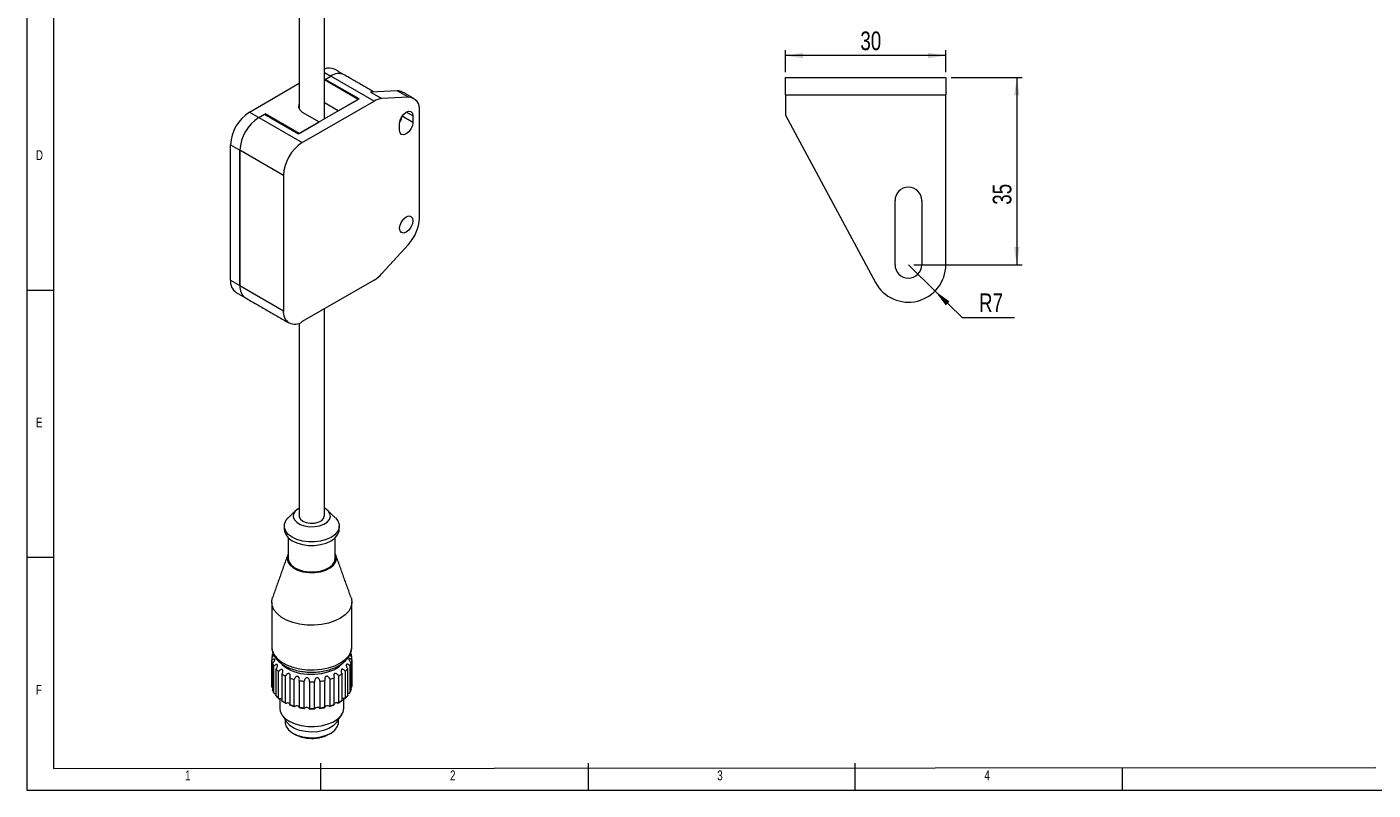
# Paper-space layout 'Sheet1' of a CAD drawing. Header units: millimetres. Extents: x 5 to 415, y 5 to 292.
# Tile 1 of 9: x 5 to 257, y 5 to 148. Entities that reach past the tile are written whole.
import ezdxf

# ---------------------------------------------------------------- set-up
doc = ezdxf.new("R2010")
doc.units = ezdxf.units.MM
doc.styles.add('SLDTEXTSTYLE0', font='TXT', dxfattribs={"width": 0.75})
doc.dimstyles.new('SLDDIMSTYLE6', dxfattribs={"dimtxt": 3.5, "dimasz": 3.302, "dimexe": 0, "dimexo": 0.0625, "dimgap": 0.875, "dimtad": 1, "dimtoh": 1, "dimrnd": 1e-09, "dimzin": 12, "dimdsep": 46, "dimtxsty": 'SLDTEXTSTYLE0', "dimsah": 1, "dimcen": 0.09, "dimadec": 0, "dimazin": 0, "dimtfac": 1, "dimtofl": 0, "dimtmove": 0, "dimatfit": 3, "dimfxl": 0, "dimtolj": 1, "dimtzin": 12, "dimarcsym": 0})
doc.dimstyles.new('SLDDIMSTYLE7', dxfattribs={"dimtxt": 3.5, "dimasz": 3.302, "dimexe": 0, "dimexo": 0.0625, "dimgap": 0.875, "dimtad": 0, "dimtih": 1, "dimtoh": 1, "dimrnd": 1e-09, "dimzin": 12, "dimdsep": 46, "dimtxsty": 'SLDTEXTSTYLE0', "dimsah": 1, "dimcen": 0.09, "dimadec": 0, "dimazin": 0, "dimtfac": 1, "dimtofl": 0, "dimtmove": 0, "dimatfit": 3, "dimfxl": 0, "dimtolj": 1, "dimtzin": 12, "dimarcsym": 0})

# ---------------------------------------------------------------- blocks, each defined once
blk = doc.blocks.new('*D33')
at = {"color": 7, "linetype": 'Continuous', "lineweight": 0}
for p, q in [((177.95, 138.24), (191.24, 138.24)), ((190.24, 138.24), (190.24, 103.24)), ((170.95, 103.24), (191.24, 103.24))]:
    blk.add_line(p, q, dxfattribs=at)
for points in [[(190.24, 138.24), (189.73, 134.94), (190.75, 134.94)], [(190.24, 103.24), (190.75, 106.54), (189.73, 106.54)]]:
    blk.add_solid(points, dxfattribs=at)
at = {"color": 7, "linetype": 'Continuous', "lineweight": 0, "insert": (185.73, 114.46), "char_height": 3.5, "attachment_point": 1, "rotation": 90, "style": 'SLDTEXTSTYLE0'}
blk.add_mtext('35', dxfattribs=at)
blk = doc.blocks.new('*D34')
at = {"color": 7, "linetype": 'Continuous', "lineweight": 0}
for p, q in [((169.95, 103.24), (174.94, 98.33)), ((174.94, 98.33), (179.99, 93.37)), ((179.99, 93.37), (189.83, 93.37))]:
    blk.add_line(p, q, dxfattribs=at)
blk.add_solid([(174.94, 98.33), (176.94, 95.65), (177.65, 96.38)], dxfattribs=at)
at = {"color": 7, "linetype": 'Continuous', "lineweight": 0, "char_height": 3.5, "attachment_point": 1, "style": 'SLDTEXTSTYLE0'}
for s, insert in [('R', (183.16, 97.88)), ('7', (185.7, 97.88))]:
    blk.add_mtext(s, dxfattribs=dict(at, insert=insert))
blk = doc.blocks.new('*D35')
at = {"color": 7, "linetype": 'Continuous', "lineweight": 0}
for p, q in [((146.95, 139.24), (146.95, 143.36)), ((176.95, 142.36), (146.95, 142.36)), ((176.95, 139.24), (176.95, 143.36))]:
    blk.add_line(p, q, dxfattribs=at)
for points in [[(146.95, 142.36), (150.25, 141.85), (150.25, 142.87)], [(176.95, 142.36), (173.65, 142.87), (173.65, 141.85)]]:
    blk.add_solid(points, dxfattribs=at)
at = {"color": 7, "linetype": 'Continuous', "lineweight": 0, "insert": (160.96, 146.87), "char_height": 3.5, "attachment_point": 1, "style": 'SLDTEXTSTYLE0'}
blk.add_mtext('30', dxfattribs=at)

psp = doc.layouts.new('Sheet1')

# ---------------------------------------------------------------- linework, layer by layer
at = {"color": 7, "linetype": 'Continuous', "lineweight": 0}
for p, q in [((5, 292), (5, 5)), ((10, 287), (10, 9.036)), ((5, 98.5), (10, 98.5)), ((10, 48.5), (5, 48.5)), ((10, 9.036), (257.428, 9.214)), ((60, 5), (60, 10)), ((110, 10), (110, 5)), ((160, 5), (160, 10)), ((210, 5), (210, 9.18)), ((5, 5), (415, 5))]:
    psp.add_line(p, q, dxfattribs=at)
at = {"color": 7, "linetype": 'Continuous', "lineweight": 15}
for p, q in [((60.655, 139.215), (61.841, 138.53)), ((46.638, 131.795), (55.955, 137.174)), ((60.655, 137.846), (61.841, 138.53)), ((67.002, 134.162), (60.655, 137.827)), ((60.78, 137.918), (61.841, 138.53)), ((67.144, 134.244), (60.78, 137.918)), ((60.78, 137.918), (60.78, 137.755)), ((69.972, 133.836), (61.841, 138.53)), ((146.952, 135.042), (146.952, 138.242)), ((146.952, 138.242), (176.952, 138.242)), ((176.952, 138.242), (176.952, 135.042)), ((67.144, 134.244), (55.83, 127.713)), ((56.537, 126.08), (69.972, 133.836)), ((63.255, 131.999), (67.002, 134.162)), ((74.274, 135.777), (69.324, 135.54)), ((69.324, 135.54), (71.445, 134.315)), ((76.395, 134.553), (71.445, 134.315)), ((76.395, 134.553), (74.274, 135.777)), ((146.952, 135.042), (146.952, 131.242)), ((146.952, 135.042), (176.952, 135.042)), ((176.952, 103.242), (176.952, 135.042)), ((46.638, 131.795), (48.406, 130.774)), ((48.406, 130.774), (49.608, 131.468)), ((48.406, 130.774), (49.466, 131.387)), ((49.466, 131.387), (55.83, 127.713)), ((55.972, 127.794), (49.608, 131.468)), ((49.608, 131.468), (49.608, 131.305)), ((56.537, 131.795), (59.719, 129.958)), ((63.255, 131.999), (60.655, 133.5)), ((77.22, 129.854), (75.2, 131.02)), ((77.22, 131.079), (75.983, 131.794)), ((77.22, 131.079), (77.22, 129.854)), ((78.458, 111.959), (78.458, 132.032)), ((146.952, 131.242), (163.786, 99.928)), ((48.406, 130.774), (56.537, 126.08)), ((55.972, 127.794), (59.719, 129.958)), ((74.745, 128.426), (74.745, 129.651)), ((43.102, 125.671), (44.87, 124.651)), ((43.102, 100.358), (43.102, 125.671)), ((44.87, 99.338), (44.87, 124.651)), ((53.002, 119.956), (44.87, 124.651)), ((44.87, 124.651), (44.87, 99.338)), ((53.002, 119.956), (53.002, 94.643)), ((167.452, 103.242), (167.452, 115.242)), ((172.452, 115.242), (172.452, 103.242)), ((71.445, 101.579), (76.395, 107.057)), ((43.102, 100.358), (44.87, 99.338)), ((44.87, 99.338), (53.002, 94.643)), ((69.972, 100.358), (56.537, 92.602)), ((50.807, 31.89), (50.805, 31.794)), ((50.941, 29.947), (50.941, 30.409)), ((65.649, 30.469), (65.649, 30.017)), ((65.803, 31.689), (65.805, 31.794)), ((50.824, 24.3), (50.824, 29.281)), ((50.961, 28.71), (50.961, 23.729)), ((51.217, 23.193), (51.217, 28.174)), ((65.427, 28.231), (65.427, 23.25)), ((65.669, 23.788), (65.669, 28.769)), ((65.793, 29.341), (65.793, 24.361)), ((51.606, 27.642), (51.606, 22.661)), ((52.093, 22.182), (52.093, 27.163)), ((52.707, 26.708), (52.707, 21.727)), ((53.392, 21.337), (53.392, 26.318)), ((54.19, 25.97), (54.19, 20.989)), ((55.027, 20.714), (55.027, 25.695)), ((55.953, 25.478), (55.953, 20.497)), ((56.884, 20.357), (56.884, 25.338)), ((57.876, 25.267), (57.876, 20.286)), ((58.839, 20.29), (58.839, 25.27)), ((59.829, 25.35), (59.829, 20.369)), ((60.757, 20.516), (60.757, 25.497)), ((61.677, 25.722), (61.677, 20.741)), ((62.508, 21.022), (62.508, 26.003)), ((63.296, 26.357), (63.296, 21.377)), ((63.972, 21.772), (63.972, 26.753)), ((64.575, 27.213), (64.575, 22.232)), ((65.051, 22.716), (65.051, 27.697))]:
    psp.add_line(p, q, dxfattribs=at)
at = {"color": 7, "linetype": 'Continuous', "lineweight": 15, "flags": 128}
for points in [[(55.955, 133.308), (55.89, 133.189), (55.815, 132.689), (56.039, 132.205), (56.537, 131.795)], [(74.745, 129.651), (74.839, 130.252), (75.108, 130.87), (75.509, 131.412), (75.983, 131.794), (76.456, 131.958), (76.858, 131.88), (77.126, 131.572), (77.22, 131.079)], [(77.22, 129.854), (77.126, 129.253), (76.858, 128.635), (76.456, 128.093), (75.983, 127.711), (75.509, 127.547), (75.108, 127.625), (74.839, 127.933), (74.745, 128.426)], [(75.08, 130.822), (75.005, 130.478), (74.764, 129.908)], [(75.983, 112.197), (76.456, 112.361), (76.858, 112.283), (77.126, 111.975), (77.22, 111.482), (77.126, 110.881), (76.858, 110.263), (76.456, 109.721), (75.983, 109.339), (75.509, 109.174), (75.108, 109.252), (74.839, 109.561), (74.745, 110.054), (74.839, 110.655), (75.108, 111.273), (75.509, 111.815), (75.983, 112.197)], [(57.668, 51.421), (56.547, 51.577), (55.514, 51.873), (54.621, 52.294), (53.913, 52.819), (53.424, 53.422), (53.181, 54.073), (53.195, 54.739), (53.464, 55.386), (53.886, 55.898)], [(55.955, 57.73), (55.733, 57.601), (55.196, 57.151), (54.89, 56.633), (54.837, 56.087), (55.042, 55.553), (55.488, 55.07), (56.144, 54.675), (56.96, 54.397), (57.875, 54.256)], [(55.955, 56.249), (55.973, 56.081), (56.194, 55.653), (56.643, 55.29), (57.273, 55.03), (58.015, 54.903)], [(62.724, 55.898), (63.186, 55.32), (63.429, 54.669), (63.416, 54.004), (63.146, 53.356), (62.633, 52.76), (61.904, 52.244), (60.994, 51.835), (59.949, 51.554), (58.822, 51.413), (57.668, 51.421)], [(57.875, 54.256), (58.822, 54.263), (59.731, 54.417), (60.535, 54.707), (61.172, 55.112), (61.598, 55.601), (61.779, 56.138), (61.702, 56.683), (61.373, 57.196), (60.817, 57.639), (60.655, 57.73)], [(58.015, 54.903), (58.788, 54.921), (59.508, 55.084), (60.098, 55.373), (60.494, 55.756), (60.653, 56.193), (60.655, 56.249)], [(53.155, 53.718), (53.181, 53.42), (53.424, 52.769), (53.913, 52.166), (54.621, 51.64), (55.514, 51.219), (56.547, 50.923), (57.668, 50.768)], [(57.668, 50.768), (58.822, 50.76), (59.949, 50.9), (60.994, 51.182), (61.904, 51.591), (62.633, 52.107), (63.146, 52.703), (63.416, 53.35), (63.455, 53.718)], [(53.905, 49.165), (53.811, 48.977), (53.673, 48.337), (53.804, 47.697), (54.196, 47.093), (54.828, 46.562), (55.662, 46.133), (56.649, 45.831), (57.732, 45.675)], [(53.905, 48.329), (54.03, 47.729), (54.403, 47.155), (55.003, 46.65), (55.794, 46.243), (56.732, 45.957), (57.761, 45.808)], [(57.732, 45.675), (58.849, 45.673), (59.934, 45.825), (60.925, 46.123), (61.763, 46.549), (62.4, 47.079), (62.8, 47.681), (62.938, 48.321), (62.806, 48.961), (62.705, 49.165)], [(57.761, 45.808), (58.822, 45.806), (59.853, 45.951), (60.793, 46.234), (61.589, 46.639), (62.195, 47.141), (62.574, 47.713), (62.705, 48.321), (62.705, 48.329)], [(57.378, 35.867), (56.026, 36.038), (54.752, 36.35), (53.599, 36.792), (52.606, 37.349), (51.807, 38.001), (51.23, 38.727), (50.893, 39.502), (50.809, 40.3), (50.961, 41.041)], [(65.649, 41.041), (65.717, 40.824), (65.801, 40.027), (65.63, 39.234), (65.21, 38.473), (64.554, 37.769), (63.686, 37.147), (62.634, 36.628), (61.435, 36.229), (60.129, 35.964), (58.761, 35.842), (57.378, 35.867)], [(50.805, 31.794), (50.893, 31.133), (51.23, 30.358), (51.807, 29.632), (52.606, 28.979), (53.599, 28.423), (54.752, 27.981), (56.026, 27.669), (57.378, 27.497)], [(57.378, 27.497), (58.761, 27.472), (60.129, 27.594), (61.435, 27.859), (62.634, 28.258), (63.686, 28.778), (64.554, 29.4), (65.21, 30.103), (65.63, 30.865), (65.801, 31.657), (65.803, 31.689)], [(57.502, 26.682), (58.816, 26.665), (60.11, 26.801), (61.33, 27.085), (62.427, 27.504), (63.354, 28.042), (64.075, 28.678), (64.103, 28.71)], [(51.417, 23.049), (51.556, 23.034), (51.606, 23.022)], [(65.051, 23.08), (65.088, 23.088), (65.226, 23.104)], [(52.305, 20.332), (52.413, 19.677), (52.778, 18.984), (53.384, 18.35), (54.205, 17.803), (55.206, 17.366), (56.342, 17.059), (57.563, 16.895), (58.818, 16.881), (60.049, 17.018), (61.205, 17.299), (62.233, 17.714), (63.091, 18.242), (63.738, 18.862), (64.149, 19.547), (64.304, 20.265), (64.305, 20.332)], [(53.305, 17.668), (53.311, 17.522), (53.504, 16.861), (53.956, 16.243), (54.642, 15.703), (55.526, 15.268), (56.559, 14.963), (57.687, 14.803)], [(62.969, 17.689), (62.881, 17.566), (62.293, 16.988), (61.49, 16.504), (60.515, 16.14), (59.421, 15.916), (58.267, 15.843), (57.115, 15.926), (56.027, 16.16), (55.062, 16.532), (54.272, 17.023), (53.699, 17.606), (53.641, 17.689)], [(57.687, 14.803), (58.848, 14.798), (59.98, 14.948), (61.021, 15.244), (61.916, 15.671), (62.616, 16.206), (63.084, 16.819), (63.294, 17.478), (63.305, 17.668)]]:
    psp.add_lwpolyline(points, dxfattribs=at)
at = {"color": 7, "linetype": 'Continuous', "lineweight": 15}
for centre, radius, start, end in [((61.578, 137.725), 2.299, 64.37107, 113.66697), ((63.305, 136.486), 2.515, 65.69288, 125.61758), ((63.305, 136.486), 2.515, 65.69288, 125.61758), ((71.707, 131.007), 3.319, 94.52038, 121.51405), ((74.401, 133.949), 1.832, 60.59679, 93.97838), ((76.35, 132.412), 2.141, 349.78376, 88.79237), ((50.778, 125.322), 7.684, 122.60548, 177.39452), ((52.546, 124.301), 7.684, 122.60548, 177.39452), ((52.546, 124.301), 7.684, 122.60548, 177.39452), ((60.678, 119.607), 7.684, 122.60548, 177.39452), ((169.952, 115.242), 2.5, 0, 180), ((70.698, 112.338), 7.769, 317.16596, 357.19874), ((66.791, 105.693), 6.211, 300.8077, 318.53173), ((169.952, 103.242), 7, 208.26215, 0), ((169.952, 103.242), 2.5, 180, 0), ((45.552, 100.088), 2.465, 173.70115, 234.98667), ((47.32, 99.067), 2.465, 173.70115, 234.98667), ((47.32, 99.067), 2.465, 173.70115, 234.98667), ((55.157, 94.294), 2.184, 170.78596, 309.20329), ((53.311, 29.589), 2.506, 174.32608, 187.05953), ((53.83, 29.749), 3.051, 199.92449, 211.09056), ((57.674, 34.362), 7.682, 229.45636, 268.71224), ((62.831, 29.726), 2.995, 330.06239, 341.36634), ((63.299, 29.589), 2.506, 354.32608, 7.05953), ((55.101, 30.707), 4.649, 221.24787, 229.6783), ((56.578, 32.71), 7.142, 237.18241, 243.51328), ((57.705, 35.275), 9.947, 249.30554, 254.38111), ((58.226, 37.429), 12.165, 259.22943, 263.66728), ((58.305, 38.24), 12.981, 268.10592, 272.35587), ((58.398, 37.342), 12.077, 276.80526, 281.26479), ((58.951, 35.139), 9.804, 286.14839, 291.27329), ((60.106, 32.582), 6.994, 297.13496, 303.55482), ((61.587, 30.629), 4.538, 311.17696, 319.74424), ((53.316, 24.609), 2.511, 180.00693, 187.05384), ((53.83, 24.768), 3.051, 199.92449, 211.09056), ((61.587, 25.648), 4.538, 311.17696, 319.74424), ((62.831, 24.745), 2.995, 330.06239, 341.36634), ((63.299, 24.608), 2.506, 354.32521, 359.99683), ((55.101, 25.727), 4.649, 221.24787, 229.6783), ((52.39, 21.305), 0.77, 65.7, 98.36841), ((56.578, 27.729), 7.142, 237.18241, 243.51328), ((53.782, 20.573), 0.713, 55.09016, 108.97824), ((57.705, 30.294), 9.947, 249.30554, 254.38111), ((55.477, 20.073), 0.662, 44.02333, 120.04508), ((58.226, 32.448), 12.165, 259.22943, 263.66728), ((57.369, 19.777), 0.669, 43.67248, 128.10193), ((58.305, 33.259), 12.981, 268.10592, 272.35587), ((59.346, 19.787), 0.667, 52.25785, 136.90193), ((58.398, 32.361), 12.077, 276.80526, 281.26479), ((61.234, 20.061), 0.69, 62.17355, 133.75804), ((58.951, 30.158), 9.804, 286.14839, 291.27329), ((62.916, 20.575), 0.745, 72.70915, 123.22245), ((60.106, 27.601), 6.994, 297.13496, 303.55482), ((64.283, 21.354), 0.769, 82.0996, 113.832), ((58.067, 20.832), 6.159, 241.43877, 267.0384), ((58.374, 21.326), 6.674, 264.62192, 297.80671)]:
    psp.add_arc(centre, radius, start, end, dxfattribs=at)
for points in [[(55.955, 196.084), (55.955, 132.323)], [(60.655, 130.498), (60.655, 196.084)], [(64.34, 138.778), (62.573, 139.798)], [(69.902, 135.567), (64.34, 138.778)], [(77.422, 134.321), (75.301, 135.546)], [(44.138, 98.069), (45.906, 97.049)], [(45.906, 97.049), (54.037, 92.354)], [(60.655, 56.249), (60.655, 94.979)], [(55.955, 92.321), (55.955, 56.249)], [(55.32, 57.281), (53.886, 55.898)], [(62.724, 55.898), (61.29, 57.281)], [(53.155, 54.371), (53.155, 53.718)], [(63.455, 53.718), (63.455, 54.371)], [(53.905, 52.173), (53.905, 48.329)], [(62.705, 48.329), (62.705, 52.173)], [(53.769, 48.871), (50.961, 41.041)], [(65.649, 41.041), (62.841, 48.871)], [(50.805, 40.163), (50.805, 31.794)], [(65.805, 31.794), (65.805, 40.163)], [(50.805, 29.589), (50.805, 24.608)], [(65.805, 24.608), (65.805, 29.589)], [(65.669, 23.788), (65.661, 23.747)], [(52.305, 22.07), (52.305, 20.332)], [(64.305, 20.332), (64.305, 22.122)], [(52.708, 19.084), (53.641, 17.689)], [(53.305, 18.191), (53.305, 17.668)], [(62.969, 17.689), (63.902, 19.084)], [(63.305, 17.668), (63.305, 18.191)], [(54.769, 15.627), (55.123, 15.423)], [(61.488, 15.423), (61.841, 15.627)]]:
    psp.add_open_spline(points, degree=1, dxfattribs=at)
for points, knots in [([(50.828, 31.915), (50.819, 31.851), (50.771, 31.505), (50.914, 30.873), (51.249, 30.075), (51.802, 29.34), (52.541, 28.677), (53.463, 28.103), (54.541, 27.636), (55.735, 27.295), (56.72, 27.132), (57.291, 27.084), (57.43, 27.073)], [0, 0, 0, 0, 0.025254, 0.135591, 0.2451593, 0.3572011, 0.4737068, 0.5941178, 0.7164166, 0.838781, 0.9607587, 1, 1, 1, 1]), ([(50.817, 29.837), (50.822, 29.84), (50.9, 29.901), (51.034, 30.023), (51.168, 30.168), (51.214, 30.235), (51.217, 30.24)], [0, 0, 0, 0, 0.0314984, 0.5675257, 0.9670452, 1, 1, 1, 1]), ([(51.099, 30.511), (51.09, 30.506), (51.042, 30.484), (50.986, 30.442), (50.941, 30.409)], [0, 0, 0, 0, 0.2006816, 1, 1, 1, 1]), ([(57.43, 27.073), (57.66, 27.06), (58.324, 27.024), (59.43, 27.071), (60.707, 27.258), (61.917, 27.583), (63.025, 28.039), (63.999, 28.623), (64.804, 29.325), (65.372, 30.102), (65.722, 30.893), (65.765, 31.415), (65.786, 31.662)], [0, 0, 0, 0, 0.0572236, 0.1647928, 0.2726432, 0.3809295, 0.4899552, 0.5999349, 0.7106653, 0.8203539, 0.9150754, 1, 1, 1, 1]), ([(65.41, 30.263), (65.41, 30.263), (65.457, 30.198), (65.589, 30.061), (65.716, 29.955), (65.786, 29.897)], [0, 0, 0, 0, 0.0046167, 0.4552724, 1, 1, 1, 1]), ([(50.961, 28.71), (50.972, 28.72), (51.055, 28.798), (51.183, 28.947), (51.306, 29.147), (51.364, 29.294), (51.381, 29.399), (51.368, 29.473), (51.321, 29.518), (51.237, 29.527), (51.094, 29.48), (50.947, 29.386), (50.849, 29.302), (50.824, 29.281)], [0, 0, 0, 0, 0.0248758, 0.190069, 0.3116606, 0.3980899, 0.459737, 0.5255576, 0.5911616, 0.6718841, 0.7777845, 0.9435778, 1, 1, 1, 1]), ([(51.606, 27.642), (51.635, 27.678), (51.724, 27.788), (51.829, 27.976), (51.893, 28.176), (51.9, 28.315), (51.873, 28.412), (51.816, 28.472), (51.724, 28.494), (51.594, 28.466), (51.414, 28.367), (51.288, 28.244), (51.217, 28.174)], [0, 0, 0, 0, 0.07441301, 0.22853831, 0.33863385, 0.41830833, 0.48042421, 0.55089667, 0.62096952, 0.71044247, 0.83544808, 1, 1, 1, 1]), ([(65.427, 28.231), (65.366, 28.291), (65.259, 28.397), (65.095, 28.499), (64.962, 28.544), (64.861, 28.538), (64.794, 28.493), (64.758, 28.418), (64.749, 28.307), (64.781, 28.145), (64.876, 27.923), (64.988, 27.778), (65.051, 27.697)], [0, 0, 0, 0, 0.1405711, 0.2482133, 0.3503338, 0.4255749, 0.4893834, 0.5533136, 0.6154419, 0.7068254, 0.8361869, 1, 1, 1, 1]), ([(65.793, 29.341), (65.757, 29.371), (65.668, 29.446), (65.519, 29.539), (65.382, 29.587), (65.291, 29.571), (65.249, 29.518), (65.245, 29.432), (65.271, 29.321), (65.343, 29.165), (65.478, 28.962), (65.601, 28.837), (65.669, 28.769)], [0, 0, 0, 0, 0.080821, 0.2021905, 0.3378174, 0.4139471, 0.4906782, 0.5560359, 0.6183297, 0.710907, 0.8420566, 1, 1, 1, 1]), ([(52.707, 26.708), (52.719, 26.727), (52.785, 26.833), (52.863, 27.019), (52.896, 27.24), (52.874, 27.389), (52.822, 27.487), (52.746, 27.545), (52.641, 27.563), (52.507, 27.534), (52.326, 27.429), (52.185, 27.289), (52.108, 27.184), (52.093, 27.163)], [0, 0, 0, 0, 0.0368235, 0.1995849, 0.3183373, 0.4030382, 0.4646525, 0.5313843, 0.5978599, 0.6804869, 0.7903718, 0.959304, 1, 1, 1, 1]), ([(54.19, 25.97), (54.195, 25.982), (54.241, 26.089), (54.289, 26.279), (54.279, 26.507), (54.222, 26.655), (54.143, 26.746), (54.048, 26.795), (53.929, 26.801), (53.787, 26.758), (53.626, 26.646), (53.488, 26.49), (53.42, 26.367), (53.392, 26.318)], [0, 0, 0, 0, 0.0216672, 0.187439, 0.3097661, 0.396647, 0.4583008, 0.5238942, 0.5892809, 0.6692974, 0.77512, 0.9098565, 1, 1, 1, 1]), ([(55.953, 25.478), (55.969, 25.575), (55.999, 25.752), (55.951, 25.985), (55.865, 26.135), (55.766, 26.221), (55.659, 26.263), (55.536, 26.263), (55.398, 26.214), (55.246, 26.097), (55.109, 25.918), (55.053, 25.767), (55.027, 25.695)], [0, 0, 0, 0, 0.1583319, 0.2893206, 0.3817881, 0.4440871, 0.5076667, 0.571143, 0.6463205, 0.7422645, 0.8771603, 1, 1, 1, 1]), ([(57.876, 25.267), (57.874, 25.364), (57.871, 25.544), (57.778, 25.765), (57.661, 25.901), (57.542, 25.971), (57.416, 25.997), (57.278, 25.97), (57.122, 25.875), (56.992, 25.707), (56.912, 25.511), (56.892, 25.387), (56.884, 25.338)], [0, 0, 0, 0, 0.1579434, 0.289093, 0.3816703, 0.4439641, 0.5093218, 0.5860529, 0.6621826, 0.7978095, 0.919179, 1, 1, 1, 1]), ([(59.829, 25.35), (59.808, 25.45), (59.77, 25.628), (59.634, 25.833), (59.495, 25.946), (59.366, 25.995), (59.246, 26), (59.125, 25.96), (59.005, 25.867), (58.908, 25.718), (58.839, 25.511), (58.839, 25.358), (58.839, 25.27)], [0, 0, 0, 0, 0.1638131, 0.2931746, 0.3845581, 0.4466864, 0.5106166, 0.5744251, 0.6496662, 0.7517867, 0.8594289, 1, 1, 1, 1]), ([(61.677, 25.722), (61.674, 25.733), (61.638, 25.843), (61.547, 26.017), (61.381, 26.188), (61.231, 26.268), (61.103, 26.29), (60.989, 26.27), (60.881, 26.204), (60.789, 26.083), (60.718, 25.874), (60.718, 25.665), (60.749, 25.529), (60.757, 25.497)], [0, 0, 0, 0, 0.01941021, 0.18568533, 0.3086096, 0.39586627, 0.45756459, 0.52170889, 0.58567576, 0.66879556, 0.77296282, 0.947954, 1, 1, 1, 1]), ([(63.296, 26.357), (63.249, 26.437), (63.16, 26.587), (62.988, 26.742), (62.83, 26.821), (62.704, 26.838), (62.596, 26.813), (62.509, 26.746), (62.439, 26.629), (62.402, 26.446), (62.422, 26.222), (62.481, 26.071), (62.508, 26.003)], [0, 0, 0, 0, 0.14676449, 0.27791172, 0.37013434, 0.44180897, 0.50001246, 0.56985937, 0.63933204, 0.74025227, 0.88317658, 1, 1, 1, 1]), ([(64.575, 27.213), (64.556, 27.239), (64.471, 27.352), (64.321, 27.493), (64.139, 27.589), (64.009, 27.609), (63.911, 27.583), (63.842, 27.521), (63.795, 27.421), (63.779, 27.266), (63.821, 27.039), (63.903, 26.861), (63.966, 26.763), (63.972, 26.753)], [0, 0, 0, 0, 0.052046, 0.2270372, 0.3312044, 0.4143242, 0.4782911, 0.5424354, 0.6041337, 0.6913904, 0.8143147, 0.9805898, 1, 1, 1, 1]), ([(50.824, 24.3), (50.825, 24.291), (50.826, 24.263), (50.846, 24.22), (50.889, 24.179), (50.93, 24.153), (50.956, 24.145), (50.961, 24.144)], [0, 0, 0, 0, 0.141683, 0.4108085, 0.6732058, 0.9358401, 1, 1, 1, 1]), ([(50.96, 23.709), (51.013, 23.573), (51.094, 23.368), (51.21, 23.171), (51.249, 23.104)], [0, 0, 0, 0, 0.663042, 1, 1, 1, 1]), ([(50.972, 23.685), (50.969, 23.691), (50.962, 23.705), (50.962, 23.721), (50.961, 23.729)], [0, 0, 0, 0, 0.4678376, 1, 1, 1, 1]), ([(51.217, 23.193), (51.218, 23.183), (51.22, 23.155), (51.239, 23.115), (51.28, 23.079), (51.337, 23.057), (51.385, 23.05), (51.412, 23.049), (51.417, 23.049)], [0, 0, 0, 0, 0.11748869, 0.3283676, 0.53933641, 0.7471924, 0.94921208, 1, 1, 1, 1]), ([(65.051, 22.716), (65.05, 22.704), (65.047, 22.676), (65.036, 22.647), (65.024, 22.637), (65.023, 22.637)], [0, 0, 0, 0, 0.3908065, 0.9833291, 1, 1, 1, 1]), ([(65.226, 23.104), (65.227, 23.104), (65.253, 23.105), (65.301, 23.112), (65.361, 23.135), (65.402, 23.17), (65.424, 23.21), (65.426, 23.239), (65.427, 23.25)], [0, 0, 0, 0, 0.0085761, 0.2463559, 0.4561972, 0.6582051, 0.865561, 1, 1, 1, 1]), ([(65.397, 23.163), (65.468, 23.296), (65.575, 23.495), (65.647, 23.702), (65.671, 23.771)], [0, 0, 0, 0, 0.6626649, 1, 1, 1, 1]), ([(65.669, 24.209), (65.674, 24.211), (65.7, 24.22), (65.739, 24.247), (65.777, 24.29), (65.791, 24.33), (65.793, 24.354), (65.793, 24.361)], [0, 0, 0, 0, 0.0696048, 0.34675, 0.6214442, 0.9043436, 1, 1, 1, 1]), ([(51.635, 22.583), (51.633, 22.584), (51.619, 22.596), (51.609, 22.625), (51.607, 22.652), (51.606, 22.661)], [0, 0, 0, 0, 0.1020478, 0.6893899, 1, 1, 1, 1]), ([(51.615, 22.604), (51.725, 22.483), (51.89, 22.302), (52.087, 22.132), (52.153, 22.075)], [0, 0, 0, 0, 0.6630585, 1, 1, 1, 1]), ([(52.093, 22.182), (52.094, 22.173), (52.095, 22.146), (52.111, 22.109), (52.147, 22.079), (52.197, 22.064), (52.244, 22.063), (52.271, 22.066), (52.278, 22.067)], [0, 0, 0, 0, 0.10977169, 0.32148435, 0.52831559, 0.73130712, 0.93425758, 1, 1, 1, 1]), ([(52.748, 21.637), (52.739, 21.644), (52.72, 21.659), (52.708, 21.695), (52.707, 21.72), (52.707, 21.727)], [0, 0, 0, 0, 0.3871208, 0.8239774, 1, 1, 1, 1]), ([(52.72, 21.654), (52.877, 21.555), (53.115, 21.407), (53.377, 21.274), (53.466, 21.229)], [0, 0, 0, 0, 0.6630027, 1, 1, 1, 1]), ([(53.392, 21.337), (53.393, 21.323), (53.395, 21.292), (53.412, 21.258), (53.445, 21.237), (53.491, 21.234), (53.528, 21.241), (53.548, 21.247), (53.55, 21.248)], [0, 0, 0, 0, 0.1606164, 0.372383, 0.5836908, 0.7901851, 0.982192, 1, 1, 1, 1]), ([(54.227, 20.901), (54.224, 20.901), (54.214, 20.902), (54.199, 20.926), (54.19, 20.959), (54.19, 20.982), (54.19, 20.989)], [0, 0, 0, 0, 0.1178869, 0.4867357, 0.8665946, 1, 1, 1, 1]), ([(54.194, 20.911), (54.388, 20.84), (54.682, 20.733), (54.993, 20.645), (55.097, 20.615)], [0, 0, 0, 0, 0.6629436, 1, 1, 1, 1]), ([(55.027, 20.714), (55.027, 20.709), (55.027, 20.686), (55.033, 20.653), (55.05, 20.627), (55.079, 20.62), (55.113, 20.63), (55.138, 20.642), (55.145, 20.646)], [0, 0, 0, 0, 0.0645153, 0.2736884, 0.4767944, 0.6810961, 0.9003597, 1, 1, 1, 1]), ([(55.939, 20.418), (56.158, 20.379), (56.488, 20.319), (56.826, 20.28), (56.941, 20.267)], [0, 0, 0, 0, 0.66289367, 1, 1, 1, 1]), ([(55.974, 20.413), (55.972, 20.414), (55.966, 20.415), (55.957, 20.441), (55.953, 20.473), (55.953, 20.494), (55.953, 20.497)], [0, 0, 0, 0, 0.2404709, 0.586652, 0.9429444, 1, 1, 1, 1]), ([(56.884, 20.357), (56.884, 20.351), (56.884, 20.327), (56.887, 20.295), (56.895, 20.272), (56.911, 20.269), (56.934, 20.284), (56.951, 20.299), (56.956, 20.303)], [0, 0, 0, 0, 0.0706812, 0.2797174, 0.4826909, 0.6874754, 0.911762, 1, 1, 1, 1]), ([(57.84, 20.202), (58.068, 20.197), (58.413, 20.189), (58.758, 20.202), (58.874, 20.207)], [0, 0, 0, 0, 0.6628496, 1, 1, 1, 1]), ([(57.853, 20.239), (57.858, 20.23), (57.87, 20.21), (57.877, 20.198), (57.879, 20.207), (57.877, 20.236), (57.876, 20.269), (57.876, 20.286)], [0, 0, 0, 0, 0.1709469, 0.384804, 0.587024, 0.7920452, 1, 1, 1, 1]), ([(58.839, 20.29), (58.839, 20.279), (58.838, 20.25), (58.836, 20.219), (58.835, 20.202), (58.84, 20.208), (58.851, 20.228), (58.859, 20.242), (58.859, 20.243)], [0, 0, 0, 0, 0.1341001, 0.3414654, 0.5434755, 0.7532814, 0.9909759, 1, 1, 1, 1]), ([(59.754, 20.315), (59.762, 20.308), (59.782, 20.291), (59.805, 20.28), (59.82, 20.287), (59.827, 20.315), (59.829, 20.347), (59.829, 20.367), (59.829, 20.369)], [0, 0, 0, 0, 0.1435814, 0.3604884, 0.5632618, 0.7675154, 0.9776311, 1, 1, 1, 1]), ([(59.771, 20.279), (59.995, 20.308), (60.332, 20.352), (60.659, 20.416), (60.769, 20.437)], [0, 0, 0, 0, 0.6628054, 1, 1, 1, 1]), ([(60.757, 20.516), (60.757, 20.515), (60.757, 20.496), (60.754, 20.465), (60.743, 20.435), (60.737, 20.433), (60.734, 20.432)], [0, 0, 0, 0, 0.0189628, 0.3781747, 0.7275799, 1, 1, 1, 1]), ([(61.556, 20.672), (61.564, 20.668), (61.59, 20.656), (61.625, 20.646), (61.654, 20.654), (61.671, 20.68), (61.677, 20.713), (61.677, 20.736), (61.677, 20.741)], [0, 0, 0, 0, 0.1026897, 0.3248874, 0.5290278, 0.7322928, 0.9416226, 1, 1, 1, 1]), ([(61.606, 20.641), (61.81, 20.703), (62.117, 20.796), (62.405, 20.907), (62.503, 20.945)], [0, 0, 0, 0, 0.6627549, 1, 1, 1, 1]), ([(62.508, 21.022), (62.507, 21.015), (62.507, 20.99), (62.497, 20.958), (62.482, 20.935), (62.472, 20.934), (62.47, 20.934)], [0, 0, 0, 0, 0.15426065, 0.53710813, 0.90892265, 1, 1, 1, 1]), ([(63.137, 21.286), (63.144, 21.284), (63.172, 21.277), (63.216, 21.272), (63.258, 21.283), (63.285, 21.31), (63.295, 21.345), (63.296, 21.369), (63.296, 21.377)], [0, 0, 0, 0, 0.0721725, 0.2989155, 0.5045151, 0.7072039, 0.9159072, 1, 1, 1, 1]), ([(63.223, 21.269), (63.394, 21.36), (63.65, 21.496), (63.881, 21.649), (63.959, 21.7)], [0, 0, 0, 0, 0.6626951, 1, 1, 1, 1]), ([(63.972, 21.772), (63.971, 21.761), (63.97, 21.732), (63.955, 21.699), (63.938, 21.688), (63.931, 21.684)], [0, 0, 0, 0, 0.28995, 0.7295587, 1, 1, 1, 1]), ([(64.389, 22.116), (64.405, 22.114), (64.443, 22.111), (64.497, 22.119), (64.541, 22.142), (64.568, 22.178), (64.575, 22.212), (64.575, 22.232), (64.575, 22.232)], [0, 0, 0, 0, 0.1559996, 0.3714735, 0.5739632, 0.7785586, 0.9888963, 1, 1, 1, 1]), ([(64.517, 22.125), (64.642, 22.24), (64.831, 22.413), (64.989, 22.597), (65.042, 22.66)], [0, 0, 0, 0, 0.6626404, 1, 1, 1, 1])]:
    psp.add_open_spline(points, degree=3, knots=knots, dxfattribs=at)

# ---------------------------------------------------------------- texts
at = {"color": 7, "linetype": 'Continuous', "lineweight": 0, "char_height": 1.852, "attachment_point": 1, "style": 'SLDTEXTSTYLE0'}
for s, insert in [('D', (6.667, 124.668)), ('D', (6.667, 124.668)), ('E', (6.667, 74.668)), ('E', (6.667, 74.668)), ('F', (6.667, 24.668)), ('F', (6.667, 24.668)), ('1', (34.583, 8.668)), ('1', (34.583, 8.668)), ('2', (84.167, 8.668)), ('2', (84.167, 8.668)), ('3', (134.167, 8.668)), ('3', (134.167, 8.668)), ('4', (184.167, 8.668)), ('4', (184.167, 8.668))]:
    psp.add_mtext(s, dxfattribs=dict(at, insert=insert))

# ---------------------------------------------------------------- dimensions: what is measured, and where the dimension line sits
at = {"color": 7, "linetype": 'Continuous', "lineweight": 0}
dim = psp.add_linear_dim(base=(146.952, 142.36), p1=(176.952, 138.242), p2=(146.952, 138.242), dimstyle='SLDDIMSTYLE6', dxfattribs=at)
dim.commit()
dim.dimension.update_dxf_attribs({"geometry": '*D35', "text_midpoint": (163.496, 142.36), "dimtype": 160})
dim = psp.add_linear_dim(base=(190.241, 103.242), p1=(176.952, 138.242), p2=(169.952, 103.242), angle=90, dimstyle='SLDDIMSTYLE6', dxfattribs=at)
dim.commit()
dim.dimension.update_dxf_attribs({"geometry": '*D33', "text_midpoint": (190.241, 117), "dimtype": 160})
dim = psp.add_radius_dim(center=(169.952, 103.242), mpoint=(174.942, 98.333), dimstyle='SLDDIMSTYLE7', dxfattribs=at)
dim.commit()
dim.dimension.update_dxf_attribs({"geometry": '*D34', "text_midpoint": (185.701, 96.117), "dimtype": 164})

doc.saveas('drawing.dxf')
